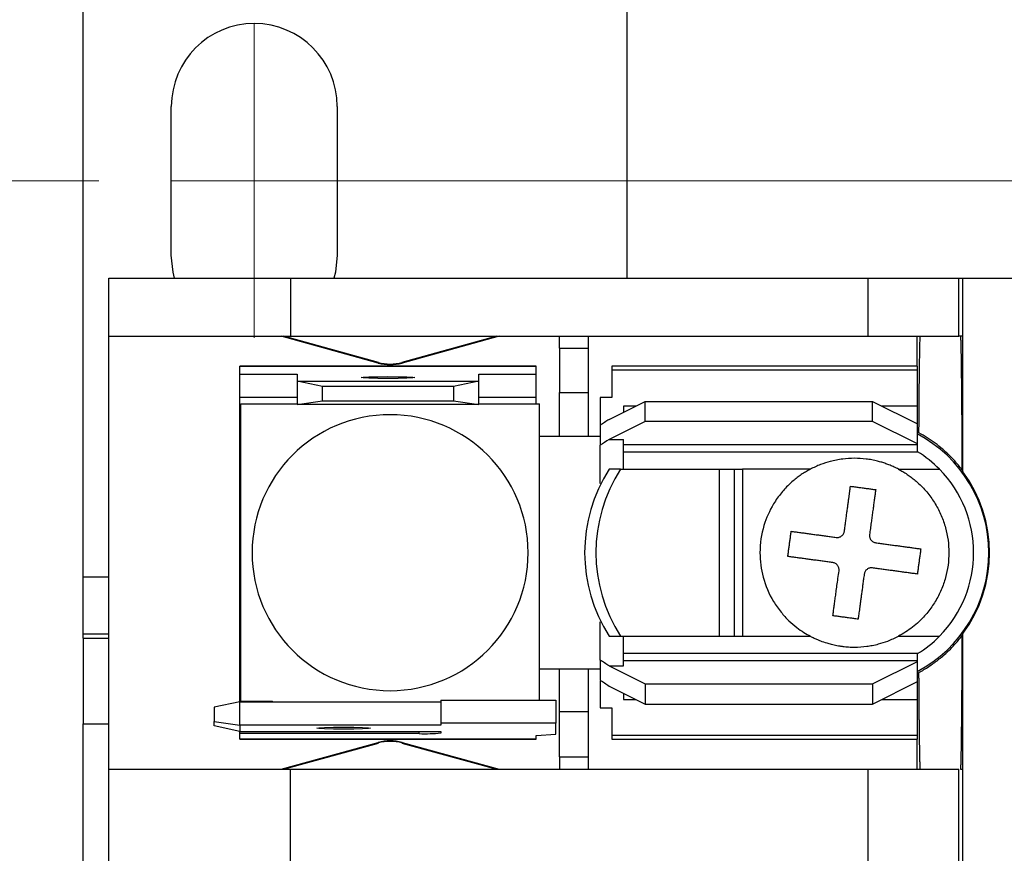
# Model space of a CAD drawing. Header units: millimetres. Extents: x 13 to 546, y 13 to 419.
# Tile 5 of 16: x 102 to 136, y 329 to 358. Entities that reach past the tile are written whole.
import ezdxf

# ---------------------------------------------------------------- set-up
doc = ezdxf.new("R2010")
doc.units = ezdxf.units.MM
doc.header["$LTSCALE"] = 2
doc.linetypes.add('SLD-Center', pattern=[19.05, 15.24, -1.27, 1.27, -1.27])
doc.linetypes.add('SLD-Solid', pattern=[0])
doc.styles.add('SLDTEXTSTYLE0', font='VERDANA.TTF')
doc.dimstyles.new('SLDDIMSTYLE0', dxfattribs={"dimtxt": 4.316016, "dimasz": 6.604, "dimexe": 0, "dimexo": 0.0625, "dimgap": 1.079004, "dimtad": 0, "dimtih": 1, "dimtoh": 1, "dimrnd": 1e-09, "dimzin": 4, "dimdsep": 46, "dimtxsty": 'SLDTEXTSTYLE0', "dimsah": 1, "dimcen": 0.09, "dimadec": 0, "dimazin": 1, "dimtfac": 1, "dimtofl": 0, "dimtmove": 0, "dimatfit": 3, "dimfxl": 0, "dimfrac": 2, "dimtolj": 1, "dimtzin": 12, "dimarcsym": 0})
doc.dimstyles.new('SLDDIMSTYLE1', dxfattribs={"dimtxt": 4.316016, "dimasz": 6.604, "dimexe": 0, "dimexo": 0.0625, "dimgap": 1.079004, "dimtad": 0, "dimtih": 1, "dimtoh": 1, "dimrnd": 1e-09, "dimzin": 12, "dimdsep": 46, "dimtxsty": 'SLDTEXTSTYLE0', "dimsah": 1, "dimcen": 0.09, "dimadec": 0, "dimazin": 3, "dimtfac": 1, "dimtofl": 0, "dimtmove": 0, "dimatfit": 3, "dimfxl": 0, "dimfrac": 2, "dimtolj": 1, "dimtzin": 12, "dimarcsym": 0})

# ---------------------------------------------------------------- blocks, each defined once
blk = doc.blocks.new('_D_8')
at = {"color": 7, "linetype": 'SLD-Solid', "lineweight": 0}
for p, q in [((104.615, 352.042), (74.962, 352.042)), ((81.312, 352.042), (81.312, 325.823)), ((74.899, 317.997), (73.45, 317.997)), ((73.45, 317.997), (73.45, 311.138)), ((87.725, 317.997), (89.174, 317.997)), ((89.174, 317.997), (89.174, 311.138)), ((73.45, 311.138), (74.899, 311.138)), ((89.174, 311.138), (87.725, 311.138)), ((81.312, 288.542), (81.312, 310.172)), ((104.615, 288.542), (74.962, 288.542))]:
    blk.add_line(p, q, dxfattribs=at)
at = {"color": 7, "linetype": 'SLD-Solid', "lineweight": 18}
for points in [[(81.312, 352.042), (80.296, 345.438), (82.328, 345.438)], [(81.312, 288.542), (82.328, 295.146), (80.296, 295.146)]]:
    blk.add_solid(points, dxfattribs=at)
at = {"color": 7, "linetype": 'SLD-Solid', "lineweight": 18, "char_height": 4.2333, "attachment_point": 1, "style": 'SLDTEXTSTYLE0'}
for s, insert in [('63.5', (74.899, 324.341)), ('2.50', (74.899, 316.515))]:
    blk.add_mtext(s, dxfattribs=dict(at, insert=insert))
blk = doc.blocks.new('_D_9')
at = {"color": 7, "linetype": 'SLD-Solid', "lineweight": 0}
for p, q in [((110.055, 360.082), (110.055, 401.991)), ((176.095, 360.082), (176.095, 401.991)), ((110.055, 395.641), (130.813, 395.641)), ((136.662, 395.641), (135.213, 395.641)), ((135.213, 395.641), (135.213, 388.782)), ((149.487, 395.641), (150.937, 395.641)), ((150.937, 395.641), (150.937, 388.782)), ((176.095, 395.641), (155.336, 395.641)), ((135.213, 388.782), (136.662, 388.782)), ((150.937, 388.782), (149.487, 388.782))]:
    blk.add_line(p, q, dxfattribs=at)
at = {"color": 7, "linetype": 'SLD-Solid', "lineweight": 18}
for points in [[(110.055, 395.641), (116.659, 394.625), (116.659, 396.657)], [(176.095, 395.641), (169.491, 396.657), (169.491, 394.625)]]:
    blk.add_solid(points, dxfattribs=at)
at = {"color": 7, "linetype": 'SLD-Solid', "lineweight": 18, "char_height": 4.2333, "attachment_point": 1, "style": 'SLDTEXTSTYLE0'}
for s, insert in [('66.0', (136.662, 401.984)), ('2.60', (136.662, 394.158))]:
    blk.add_mtext(s, dxfattribs=dict(at, insert=insert))

msp = doc.modelspace()

# ---------------------------------------------------------------- linework, layer by layer
for p, q in [((104.075, 338.192), (104.075, 359.792)), ((123.075, 359.792), (123.075, 348.631)), ((107.155, 349.442), (107.155, 354.642)), ((112.955, 354.642), (112.955, 349.442)), ((104.975, 346.601), (104.975, 348.631)), ((104.975, 348.631), (111.325, 348.631)), ((111.325, 348.631), (111.325, 346.601)), ((111.325, 348.631), (131.506, 348.631)), ((131.506, 348.631), (131.506, 346.601)), ((131.506, 348.631), (134.681, 348.631)), ((134.681, 346.601), (134.681, 348.631)), ((134.681, 348.631), (134.82, 348.631)), ((134.82, 346.601), (134.82, 348.631)), ((134.82, 348.631), (151.33, 348.631)), ((104.975, 346.601), (111.325, 346.601)), ((104.975, 331.463), (104.975, 346.601)), ((114.386, 345.667), (110.994, 346.601)), ((114.392, 345.688), (111.078, 346.601)), ((111.325, 346.601), (131.506, 346.601)), ((118.531, 346.601), (115.217, 345.688)), ((118.614, 346.601), (115.222, 345.667)), ((120.723, 346.19), (120.723, 346.601)), ((121.739, 346.19), (121.739, 346.601)), ((131.506, 346.601), (134.681, 346.601)), ((133.232, 345.56), (133.232, 346.601)), ((134.744, 346.601), (134.681, 346.601)), ((134.82, 346.601), (134.744, 346.601)), ((134.82, 341.864), (134.82, 346.601)), ((120.723, 346.19), (121.739, 346.19)), ((120.723, 346.19), (120.723, 344.637)), ((121.739, 344.637), (121.739, 346.19)), ((114.386, 345.667), (114.392, 345.688)), ((115.217, 345.688), (115.222, 345.667)), ((119.91, 345.56), (109.547, 345.56)), ((109.547, 345.56), (109.547, 345.559)), ((109.547, 345.276), (109.547, 345.559)), ((109.547, 345.559), (119.91, 345.559)), ((109.547, 345.276), (111.553, 345.276)), ((109.547, 344.464), (109.547, 345.276)), ((111.553, 345.276), (111.553, 345.031)), ((117.903, 345.276), (119.91, 345.276)), ((117.903, 345.031), (117.903, 345.276)), ((119.91, 345.559), (119.91, 345.56)), ((119.91, 345.276), (119.91, 345.559)), ((119.91, 344.464), (119.91, 345.276)), ((133.245, 345.56), (122.551, 345.56)), ((122.551, 345.56), (122.551, 345.428)), ((122.551, 345.428), (122.551, 344.457)), ((122.551, 345.428), (133.245, 345.428)), ((133.245, 345.428), (133.245, 345.56)), ((133.245, 344.163), (133.245, 345.428)), ((112.442, 344.843), (111.553, 345.031)), ((111.553, 345.031), (117.903, 345.031)), ((111.553, 345.031), (111.553, 344.218)), ((117.903, 345.031), (117.014, 344.843)), ((117.903, 344.218), (117.903, 345.031)), ((117.014, 344.843), (112.442, 344.843)), ((112.442, 344.344), (112.442, 344.843)), ((117.014, 344.843), (117.014, 344.344)), ((120.723, 344.637), (121.739, 344.637)), ((120.723, 343.096), (120.723, 344.637)), ((121.739, 343.096), (121.739, 344.637)), ((111.553, 344.464), (109.547, 344.464)), ((109.547, 343.604), (109.547, 344.464)), ((109.586, 333.823), (109.586, 344.241)), ((109.586, 344.241), (111.553, 344.241)), ((111.553, 344.218), (112.442, 344.344)), ((117.903, 344.218), (111.553, 344.218)), ((112.442, 344.344), (117.014, 344.344)), ((117.014, 344.344), (117.903, 344.218)), ((119.91, 344.464), (117.903, 344.464)), ((117.903, 344.241), (120.023, 344.241)), ((119.91, 344.241), (119.91, 344.464)), ((120.023, 343.033), (120.023, 344.241)), ((122.551, 344.457), (122.145, 344.457)), ((122.145, 344.457), (122.145, 343.486)), ((122.46, 343.695), (123.72, 344.325)), ((123.72, 343.621), (123.72, 344.325)), ((123.72, 344.325), (131.67, 344.325)), ((131.67, 343.621), (131.67, 344.325)), ((131.67, 344.325), (133.245, 343.538)), ((123.395, 344.163), (122.958, 344.163)), ((122.958, 344.163), (122.958, 343.944)), ((133.245, 344.163), (131.995, 344.163)), ((133.245, 343.538), (133.245, 344.163)), ((109.586, 343.604), (109.547, 343.604)), ((109.547, 334.46), (109.547, 343.604)), ((123.72, 343.621), (122.46, 342.991)), ((131.67, 343.621), (123.72, 343.621)), ((133.245, 342.834), (131.67, 343.621)), ((133.245, 342.834), (133.245, 343.538)), ((122.145, 343.486), (122.145, 342.789)), ((120.723, 343.096), (120.023, 343.096)), ((120.024, 335.082), (120.024, 342.982)), ((121.739, 343.096), (120.723, 343.096)), ((122.145, 343.096), (121.739, 343.096)), ((122.46, 342.991), (122.958, 342.991)), ((122.958, 341.953), (122.958, 342.991)), ((133.245, 342.808), (133.245, 342.834)), ((122.145, 341.45), (122.145, 342.789)), ((133.245, 342.808), (122.958, 342.808)), ((122.958, 342.563), (133.245, 342.563)), ((133.245, 342.563), (133.245, 342.808)), ((122.859, 341.953), (122.464, 341.953)), ((122.859, 341.953), (126.308, 341.953)), ((126.308, 341.953), (126.308, 336.111)), ((126.308, 341.953), (126.844, 341.953)), ((126.844, 336.111), (126.844, 341.953)), ((126.844, 341.953), (127.123, 341.953)), ((127.123, 341.953), (127.123, 336.111)), ((129.495, 341.953), (127.123, 341.953)), ((132.575, 341.953), (134.005, 341.953)), ((134.794, 341.939), (134.82, 341.864)), ((104.075, 336.192), (104.075, 338.192)), ((104.075, 338.192), (104.975, 338.192)), ((122.145, 335.275), (122.145, 336.614)), ((104.075, 336.192), (104.975, 336.192)), ((104.075, 336.042), (104.075, 336.192)), ((104.075, 336.042), (104.975, 336.042)), ((104.075, 336.042), (104.075, 333.042)), ((122.464, 336.111), (122.859, 336.111)), ((122.859, 336.111), (126.308, 336.111)), ((122.958, 335.073), (122.958, 336.111)), ((126.308, 336.111), (126.844, 336.111)), ((126.844, 336.111), (127.123, 336.111)), ((127.123, 336.111), (129.495, 336.111)), ((132.575, 336.111), (134.005, 336.111)), ((134.82, 336.2), (134.794, 336.125)), ((134.82, 331.463), (134.82, 336.2)), ((122.145, 335.275), (122.145, 334.577)), ((133.245, 335.501), (122.958, 335.501)), ((133.245, 335.256), (133.245, 335.501)), ((120.023, 333.877), (120.023, 335.03)), ((120.023, 334.968), (120.723, 334.968)), ((120.723, 334.968), (121.739, 334.968)), ((120.723, 333.46), (120.723, 334.968)), ((121.739, 333.46), (121.739, 334.968)), ((121.739, 334.968), (122.145, 334.968)), ((122.46, 335.073), (123.72, 334.443)), ((122.46, 335.073), (122.958, 335.073)), ((122.958, 335.256), (133.245, 335.256)), ((131.67, 334.443), (133.245, 335.23)), ((133.245, 335.23), (133.245, 335.256)), ((133.245, 334.526), (133.245, 335.23)), ((109.547, 334.46), (109.586, 334.46)), ((109.547, 333.817), (109.547, 334.46)), ((122.145, 334.55), (122.145, 333.607)), ((122.46, 334.369), (123.72, 333.739)), ((123.72, 334.443), (131.67, 334.443)), ((123.72, 334.443), (123.72, 333.739)), ((131.67, 333.739), (133.245, 334.526)), ((131.67, 334.443), (131.67, 333.739)), ((133.245, 333.901), (133.245, 334.526)), ((122.958, 334.12), (122.958, 333.901)), ((122.958, 333.901), (123.395, 333.901)), ((131.995, 333.901), (133.245, 333.901)), ((133.245, 332.636), (133.245, 333.901)), ((109.547, 333.817), (108.658, 333.629)), ((108.658, 333.629), (108.658, 333.13)), ((109.547, 333.004), (109.547, 333.817)), ((109.547, 333.817), (116.582, 333.817)), ((110.689, 333.823), (109.586, 333.823)), ((116.582, 333.877), (120.596, 333.877)), ((116.582, 333.877), (116.582, 333.064)), ((120.596, 333.877), (120.596, 333.064)), ((122.145, 333.607), (122.551, 333.607)), ((122.551, 333.607), (122.551, 332.636)), ((123.72, 333.739), (131.67, 333.739)), ((121.739, 333.46), (120.723, 333.46)), ((120.723, 331.894), (120.723, 333.46)), ((121.739, 331.894), (121.739, 333.46)), ((104.075, 307.542), (104.075, 333.042)), ((104.075, 333.042), (104.975, 333.042)), ((108.658, 333.13), (109.547, 333.004)), ((108.658, 332.971), (108.658, 333.13)), ((109.547, 332.783), (108.658, 332.971)), ((109.547, 333.004), (109.547, 332.783)), ((116.582, 333.004), (109.547, 333.004)), ((120.596, 333.064), (116.582, 333.064)), ((116.582, 333.064), (116.582, 333.004)), ((120.596, 332.683), (120.596, 333.064)), ((109.547, 332.783), (116.582, 332.783)), ((109.547, 332.703), (109.547, 332.783)), ((109.547, 332.505), (109.547, 332.703)), ((115.82, 332.703), (109.547, 332.703)), ((115.82, 332.703), (115.82, 332.783)), ((116.582, 332.783), (116.582, 332.73)), ((119.91, 332.642), (120.596, 332.683)), ((119.91, 332.505), (119.91, 332.642)), ((133.245, 332.636), (122.551, 332.636)), ((122.551, 332.636), (122.551, 332.504)), ((133.245, 332.504), (133.245, 332.636)), ((119.91, 332.505), (109.547, 332.505)), ((109.547, 332.504), (109.547, 332.505)), ((109.547, 332.504), (119.91, 332.504)), ((110.994, 331.463), (114.386, 332.397)), ((111.078, 331.463), (114.392, 332.375)), ((114.392, 332.375), (114.386, 332.397)), ((115.222, 332.397), (115.217, 332.375)), ((115.217, 332.375), (118.531, 331.463)), ((115.222, 332.397), (118.614, 331.463)), ((119.91, 332.504), (119.91, 332.505)), ((122.551, 332.504), (133.245, 332.504)), ((133.232, 331.463), (133.232, 332.504)), ((120.723, 331.894), (121.739, 331.894)), ((120.723, 331.894), (120.723, 331.463)), ((121.739, 331.463), (121.739, 331.894)), ((104.975, 327.861), (104.975, 331.463)), ((104.975, 331.463), (111.325, 331.463)), ((111.325, 327.861), (111.325, 331.463)), ((111.325, 331.463), (131.506, 331.463)), ((131.506, 331.463), (131.506, 327.861)), ((131.506, 331.463), (134.681, 331.463)), ((134.681, 327.861), (134.681, 331.463)), ((134.744, 331.463), (134.82, 331.463)), ((134.82, 327.861), (134.82, 331.463))]:
    msp.add_line(p, q)
at = {"color": 7, "linetype": 'SLD-Center', "lineweight": 18}
for p, q in [((110.055, 357.542), (110.055, 346.542)), ((107.155, 352.042), (178.995, 352.042))]:
    msp.add_line(p, q, dxfattribs=at)
at = {"flags": 128}
for points in [[(107.27, 348.631), (107.218, 348.839), (107.155, 349.442)], [(112.955, 349.442), (112.891, 348.839), (112.839, 348.631)], [(114.728, 345.124), (114.369, 345.127), (114.064, 345.134), (113.86, 345.145), (113.788, 345.157), (113.86, 345.17), (114.064, 345.18), (114.369, 345.188), (114.728, 345.19)], [(114.728, 345.19), (115.088, 345.188), (115.393, 345.18), (115.596, 345.17), (115.668, 345.157), (115.596, 345.145), (115.393, 345.134), (115.088, 345.127), (114.728, 345.124)], [(113.179, 332.861), (112.819, 332.863), (112.514, 332.87), (112.311, 332.881), (112.239, 332.894), (112.311, 332.906), (112.514, 332.917), (112.819, 332.924), (113.179, 332.926)], [(113.179, 332.926), (113.538, 332.924), (113.843, 332.917), (114.047, 332.906), (114.119, 332.894), (114.047, 332.881), (113.843, 332.87), (113.538, 332.863), (113.179, 332.861)]]:
    msp.add_lwpolyline(points, dxfattribs=at)
for centre, radius, start, end in [((110.055, 354.642), 2.9, 0, 180), ((114.804, 347.185), 1.575, 254.6031, 285.3969), ((114.804, 347.185), 1.553, 254.6031, 285.3969), ((114.804, 339.032), 4.826, 90, 270), ((114.804, 339.032), 4.826, 270, 90), ((131.035, 339.032), 4.699, 297.8765, 62.1235), ((118.754, 342.982), 1.27, 0, 2.3393), ((131.035, 339.032), 4.166, 44.5249, 57.9616), ((126.995, 339.032), 5.391, 147.1904, 212.8096), ((127.39, 339.032), 5.391, 147.1904, 212.8096), ((131.035, 339.032), 4.166, 315.4751, 44.5249), ((131.035, 339.032), 4.727, 323.1955, 36.8045), ((131.035, 339.032), 4.166, 302.0384, 315.4751), ((118.754, 335.082), 1.27, 357.6607, 0), ((110.855, 335.082), 1.27, 262.5235, 265.1712), ((116.011, 338.182), 5.482, 268.0109, 275.9867), ((114.804, 330.879), 1.575, 90, 105.3969), ((114.804, 330.879), 1.553, 90, 105.3969), ((114.804, 330.879), 1.575, 74.6031, 90), ((114.804, 330.879), 1.553, 74.6031, 90)]:
    msp.add_arc(centre, radius, start, end)
for points, knots in [([(133.291, 343.221), (133.292, 343.301), (133.293, 343.462), (133.294, 343.697), (133.296, 343.93), (133.297, 344.159), (133.299, 344.383), (133.301, 344.603), (133.303, 344.817), (133.305, 345.024), (133.308, 345.223), (133.31, 345.414), (133.312, 345.596), (133.315, 345.768), (133.318, 345.928), (133.32, 346.076), (133.323, 346.212), (133.326, 346.333), (133.329, 346.439), (133.333, 346.531), (133.335, 346.578), (133.336, 346.601)], [0, 0, 0, 0, 0.045517, 0.091824, 0.138922, 0.186811, 0.23549, 0.284959, 0.335219, 0.38627, 0.438111, 0.490743, 0.544165, 0.598377, 0.653381, 0.709174, 0.765758, 0.823133, 0.881298, 0.940254, 1, 1, 1, 1]), ([(134.744, 346.601), (134.744, 346.585), (134.746, 346.551), (134.748, 346.49), (134.751, 346.419), (134.753, 346.34), (134.755, 346.251), (134.757, 346.152), (134.761, 345.952), (134.767, 345.602), (134.774, 345.033), (134.781, 344.366), (134.785, 343.74), (134.788, 343.209), (134.791, 342.8), (134.792, 342.378), (134.794, 342.086), (134.794, 341.939)], [0, 0, 0, 0, 0.035252, 0.070395, 0.105475, 0.140535, 0.17562, 0.210774, 0.246043, 0.372996, 0.500017, 0.626969, 0.75399, 0.815599, 0.876978, 0.938366, 1, 1, 1, 1]), ([(122.46, 343.695), (122.407, 343.66), (122.303, 343.588), (122.198, 343.52), (122.145, 343.486)], [0, 0, 0, 0, 0.4993314, 1, 1, 1, 1]), ([(134.794, 341.939), (134.753, 341.991), (134.672, 342.094), (134.542, 342.242), (134.408, 342.384), (134.267, 342.521), (134.086, 342.683), (133.859, 342.864), (133.583, 343.055), (133.388, 343.166), (133.291, 343.221)], [0, 0, 0, 0, 0.09893, 0.197613, 0.296176, 0.394749, 0.493462, 0.664483, 0.833084, 1, 1, 1, 1]), ([(132.575, 341.953), (132.525, 341.978), (132.429, 342.027), (132.281, 342.091), (132.136, 342.146), (131.99, 342.194), (131.827, 342.239), (131.645, 342.279), (131.375, 342.321), (131.034, 342.342), (130.612, 342.316), (130.216, 342.238), (129.837, 342.118), (129.613, 342.01), (129.495, 341.953)], [0, 0, 0, 0, 0.051803, 0.101781, 0.150297, 0.197806, 0.244861, 0.30895, 0.372646, 0.500095, 0.628581, 0.767263, 0.877755, 1, 1, 1, 1]), ([(129.495, 341.953), (129.449, 341.928), (129.353, 341.875), (129.211, 341.786), (129.067, 341.685), (128.922, 341.571), (128.719, 341.393), (128.467, 341.124), (128.132, 340.651), (127.821, 339.953), (127.69, 339.066), (127.811, 338.147), (128.109, 337.448), (128.453, 336.958), (128.73, 336.657), (129.003, 336.423), (129.255, 336.245), (129.42, 336.153), (129.495, 336.111)], [0, 0, 0, 0, 0.02228, 0.045697, 0.070263, 0.095982, 0.122861, 0.183209, 0.250333, 0.365012, 0.5, 0.620444, 0.749683, 0.813777, 0.870822, 0.920857, 0.963911, 1, 1, 1, 1]), ([(132.575, 341.953), (132.626, 341.925), (132.729, 341.869), (132.877, 341.774), (133.021, 341.672), (133.158, 341.563), (133.36, 341.384), (133.609, 341.118), (133.871, 340.743), (134.08, 340.336), (134.277, 339.771), (134.376, 339.032), (134.277, 338.293), (134.08, 337.728), (133.871, 337.321), (133.609, 336.946), (133.334, 336.652), (133.069, 336.426), (132.831, 336.254), (132.66, 336.159), (132.575, 336.111)], [0, 0, 0, 0, 0.024593, 0.0490982, 0.0735854, 0.0981245, 0.1227852, 0.1863756, 0.2501806, 0.313767, 0.3775759, 0.5000117, 0.6224475, 0.6860379, 0.7498428, 0.8134293, 0.8772382, 0.9181627, 0.9589747, 1, 1, 1, 1]), ([(130.684, 339.785), (130.692, 339.843), (130.707, 339.959), (130.731, 340.129), (130.753, 340.292), (130.774, 340.449), (130.795, 340.599), (130.814, 340.743), (130.833, 340.88), (130.85, 341.01), (130.867, 341.132), (130.883, 341.249), (130.892, 341.322), (130.897, 341.358)], [0, 0, 0, 0, 0.100543, 0.199146, 0.295814, 0.390552, 0.483364, 0.574254, 0.663226, 0.750284, 0.835431, 0.918669, 1, 1, 1, 1]), ([(130.897, 341.358), (130.946, 341.351), (131.043, 341.338), (131.19, 341.318), (131.338, 341.298), (131.485, 341.278), (131.632, 341.258), (131.73, 341.245), (131.778, 341.238)], [0, 0, 0, 0, 0.166634, 0.333317, 0.500021, 0.666721, 0.83339, 1, 1, 1, 1]), ([(131.778, 341.238), (131.772, 341.194), (131.76, 341.104), (131.74, 340.959), (131.719, 340.804), (131.696, 340.639), (131.673, 340.463), (131.647, 340.278), (131.621, 340.082), (131.593, 339.878), (131.574, 339.736), (131.565, 339.665)], [0, 0, 0, 0, 0.099668, 0.202185, 0.307554, 0.41578, 0.526869, 0.640828, 0.757664, 0.877386, 1, 1, 1, 1]), ([(128.705, 338.9), (128.712, 338.947), (128.725, 339.043), (128.745, 339.188), (128.765, 339.335), (128.785, 339.483), (128.805, 339.632), (128.818, 339.731), (128.825, 339.781)], [0, 0, 0, 0, 0.163609, 0.328093, 0.493699, 0.660695, 0.829365, 1, 1, 1, 1]), ([(128.825, 339.781), (128.871, 339.774), (128.963, 339.762), (129.11, 339.742), (129.26, 339.722), (129.415, 339.701), (129.573, 339.679), (129.734, 339.657), (129.898, 339.635), (130.063, 339.613), (130.23, 339.59), (130.342, 339.575), (130.398, 339.567)], [0, 0, 0, 0, 0.104234, 0.207504, 0.309816, 0.411178, 0.511599, 0.611089, 0.709662, 0.807328, 0.904103, 1, 1, 1, 1]), ([(130.586, 339.617), (130.598, 339.627), (130.623, 339.648), (130.652, 339.689), (130.674, 339.734), (130.68, 339.768), (130.684, 339.785)], [0, 0, 0, 0, 0.241663, 0.484493, 0.741216, 1, 1, 1, 1]), ([(130.398, 339.567), (130.415, 339.566), (130.449, 339.563), (130.499, 339.572), (130.545, 339.589), (130.572, 339.607), (130.586, 339.617)], [0, 0, 0, 0, 0.258819, 0.515795, 0.758326, 1, 1, 1, 1]), ([(131.562, 339.631), (131.563, 339.617), (131.564, 339.589), (131.574, 339.549), (131.59, 339.511), (131.606, 339.488), (131.614, 339.477)], [0, 0, 0, 0, 0.255428, 0.502395, 0.748143, 1, 1, 1, 1]), ([(131.614, 339.477), (131.625, 339.465), (131.646, 339.44), (131.686, 339.411), (131.732, 339.389), (131.765, 339.382), (131.782, 339.379)], [0, 0, 0, 0, 0.241807, 0.484529, 0.741313, 1, 1, 1, 1]), ([(131.782, 339.379), (131.838, 339.372), (131.95, 339.356), (132.117, 339.334), (132.282, 339.311), (132.445, 339.289), (132.607, 339.267), (132.765, 339.246), (132.919, 339.225), (133.07, 339.204), (133.216, 339.184), (133.309, 339.172), (133.355, 339.165)], [0, 0, 0, 0, 0.09594, 0.192747, 0.290438, 0.389024, 0.48852, 0.588936, 0.690283, 0.792571, 0.895808, 1, 1, 1, 1]), ([(133.355, 339.165), (133.348, 339.115), (133.335, 339.015), (133.314, 338.865), (133.294, 338.717), (133.274, 338.57), (133.255, 338.426), (133.242, 338.332), (133.236, 338.285)], [0, 0, 0, 0, 0.172746, 0.342693, 0.510122, 0.675308, 0.838517, 1, 1, 1, 1]), ([(130.278, 338.686), (130.222, 338.694), (130.11, 338.709), (129.944, 338.732), (129.78, 338.754), (129.616, 338.776), (129.455, 338.798), (129.297, 338.82), (129.142, 338.841), (128.991, 338.861), (128.844, 338.881), (128.752, 338.893), (128.705, 338.9)], [0, 0, 0, 0, 0.0955652, 0.1920316, 0.2894321, 0.3877991, 0.4871642, 0.5875581, 0.6890106, 0.7915505, 0.8952049, 1, 1, 1, 1]), ([(130.446, 338.588), (130.435, 338.601), (130.414, 338.627), (130.373, 338.656), (130.328, 338.677), (130.295, 338.683), (130.278, 338.686)], [0, 0, 0, 0, 0.252596, 0.496698, 0.742522, 1, 1, 1, 1]), ([(130.282, 336.827), (130.288, 336.869), (130.3, 336.957), (130.319, 337.103), (130.341, 337.267), (130.366, 337.452), (130.395, 337.658), (130.426, 337.885), (130.46, 338.134), (130.483, 338.31), (130.496, 338.4)], [0, 0, 0, 0, 0.094581, 0.19784, 0.309786, 0.430423, 0.559757, 0.697791, 0.844535, 1, 1, 1, 1]), ([(130.496, 338.4), (130.497, 338.417), (130.5, 338.451), (130.491, 338.501), (130.474, 338.548), (130.455, 338.575), (130.446, 338.588)], [0, 0, 0, 0, 0.257893, 0.515504, 0.757827, 1, 1, 1, 1]), ([(131.475, 338.449), (131.462, 338.438), (131.437, 338.417), (131.408, 338.376), (131.386, 338.331), (131.38, 338.297), (131.377, 338.281)], [0, 0, 0, 0, 0.241985, 0.484234, 0.741933, 1, 1, 1, 1]), ([(131.662, 338.498), (131.646, 338.5), (131.613, 338.502), (131.563, 338.494), (131.516, 338.477), (131.489, 338.458), (131.475, 338.449)], [0, 0, 0, 0, 0.2574118, 0.5032138, 0.7473386, 1, 1, 1, 1]), ([(133.236, 338.285), (133.189, 338.291), (133.096, 338.304), (132.949, 338.324), (132.798, 338.344), (132.643, 338.365), (132.485, 338.387), (132.324, 338.409), (132.161, 338.431), (131.996, 338.453), (131.83, 338.475), (131.718, 338.491), (131.662, 338.498)], [0, 0, 0, 0, 0.104749, 0.208367, 0.310881, 0.412318, 0.512707, 0.612078, 0.71046, 0.807886, 0.904389, 1, 1, 1, 1]), ([(131.377, 338.281), (131.368, 338.22), (131.352, 338.1), (131.329, 337.927), (131.307, 337.763), (131.286, 337.61), (131.266, 337.465), (131.248, 337.331), (131.231, 337.205), (131.215, 337.089), (131.201, 336.981), (131.187, 336.883), (131.174, 336.792), (131.167, 336.735), (131.163, 336.708)], [0, 0, 0, 0, 0.104633, 0.205383, 0.302256, 0.395255, 0.484382, 0.569639, 0.651028, 0.72855, 0.802206, 0.871998, 0.937929, 1, 1, 1, 1]), ([(131.163, 336.708), (131.114, 336.714), (131.017, 336.727), (130.87, 336.747), (130.723, 336.767), (130.575, 336.787), (130.428, 336.807), (130.331, 336.821), (130.282, 336.827)], [0, 0, 0, 0, 0.167136, 0.333688, 0.499952, 0.666228, 0.832811, 1, 1, 1, 1]), ([(129.495, 336.111), (129.538, 336.089), (129.619, 336.048), (129.736, 335.996), (129.882, 335.936), (130.043, 335.88), (130.238, 335.826), (130.392, 335.792), (130.509, 335.772), (130.577, 335.762), (130.644, 335.753), (130.729, 335.744), (130.865, 335.733), (131.113, 335.725), (131.391, 335.744), (131.673, 335.79), (131.918, 335.846), (132.228, 335.943), (132.452, 336.052), (132.575, 336.111)], [0, 0, 0, 0, 0.0451677, 0.0851038, 0.1198109, 0.1930425, 0.2448205, 0.3087457, 0.3406807, 0.3566415, 0.3725978, 0.4044967, 0.4363801, 0.5000988, 0.6373543, 0.6963627, 0.7672951, 0.8722492, 1, 1, 1, 1]), ([(133.291, 334.843), (133.349, 334.875), (133.466, 334.941), (133.636, 335.048), (133.802, 335.162), (133.964, 335.283), (134.145, 335.432), (134.339, 335.608), (134.519, 335.794), (134.669, 335.966), (134.752, 336.071), (134.794, 336.125)], [0, 0, 0, 0, 0.099975, 0.200459, 0.301612, 0.403595, 0.506562, 0.655073, 0.799745, 0.896986, 1, 1, 1, 1]), ([(134.794, 336.125), (134.794, 336.041), (134.793, 335.875), (134.792, 335.631), (134.791, 335.391), (134.79, 335.157), (134.789, 334.927), (134.787, 334.701), (134.785, 334.288), (134.781, 333.716), (134.774, 333.048), (134.767, 332.477), (134.761, 332.091), (134.756, 331.841), (134.752, 331.684), (134.748, 331.554), (134.745, 331.493), (134.744, 331.463)], [0, 0, 0, 0, 0.034946, 0.069766, 0.104502, 0.139198, 0.173897, 0.208642, 0.243476, 0.370058, 0.496055, 0.623584, 0.750645, 0.813274, 0.875544, 0.937702, 1, 1, 1, 1]), ([(122.46, 335.073), (122.407, 335.107), (122.303, 335.176), (122.198, 335.242), (122.145, 335.275)], [0, 0, 0, 0, 0.499491, 1, 1, 1, 1]), ([(122.145, 334.577), (122.198, 334.544), (122.303, 334.476), (122.407, 334.404), (122.46, 334.369)], [0, 0, 0, 0, 0.500669, 1, 1, 1, 1]), ([(133.336, 331.463), (133.335, 331.48), (133.333, 331.514), (133.331, 331.578), (133.329, 331.648), (133.327, 331.727), (133.325, 331.813), (133.323, 331.906), (133.321, 332.005), (133.319, 332.11), (133.317, 332.22), (133.315, 332.334), (133.313, 332.453), (133.312, 332.576), (133.31, 332.701), (133.308, 332.83), (133.307, 332.961), (133.305, 333.094), (133.304, 333.228), (133.302, 333.364), (133.301, 333.5), (133.3, 333.637), (133.299, 333.774), (133.298, 333.911), (133.296, 334.048), (133.295, 334.183), (133.294, 334.318), (133.294, 334.451), (133.293, 334.583), (133.292, 334.713), (133.291, 334.8), (133.291, 334.843)], [0, 0, 0, 0, 0.044579, 0.088437, 0.131574, 0.173989, 0.215684, 0.256657, 0.296909, 0.33644, 0.37525, 0.413338, 0.450706, 0.487352, 0.523278, 0.558482, 0.592964, 0.626726, 0.659767, 0.692086, 0.723684, 0.754561, 0.784717, 0.814151, 0.842865, 0.870857, 0.898128, 0.924678, 0.950506, 0.975614, 1, 1, 1, 1])]:
    msp.add_open_spline(points, degree=3, knots=knots)
for points in [[(122.46, 342.991), (122.355, 342.922), (122.25, 342.855), (122.145, 342.789)], [(131.565, 339.665), (131.564, 339.654), (131.563, 339.642), (131.562, 339.631)], [(134.744, 331.463), (134.744, 331.463), (134.744, 331.463), (134.744, 331.463)]]:
    msp.add_open_spline(points, degree=3)

# ---------------------------------------------------------------- dimensions: what is measured, and where the dimension line sits
at = {"color": 7, "linetype": 'SLD-Solid', "lineweight": 18}
dim = msp.add_linear_dim(base=(176.095, 395.641), p1=(110.055, 357.542), p2=(176.095, 357.542), dimstyle='SLDDIMSTYLE0', dxfattribs=at)
dim.commit()
dim.dimension.update_dxf_attribs({"geometry": '_D_9', "text_midpoint": (143.075, 395.641), "dimtype": 160})
dim = msp.add_linear_dim(base=(81.312, 288.542), p1=(107.155, 352.042), p2=(107.155, 288.542), angle=90, dimstyle='SLDDIMSTYLE1', dxfattribs=at)
dim.commit()
dim.dimension.update_dxf_attribs({"geometry": '_D_8', "text_midpoint": (81.312, 317.997), "dimtype": 160})

doc.saveas('drawing.dxf')
